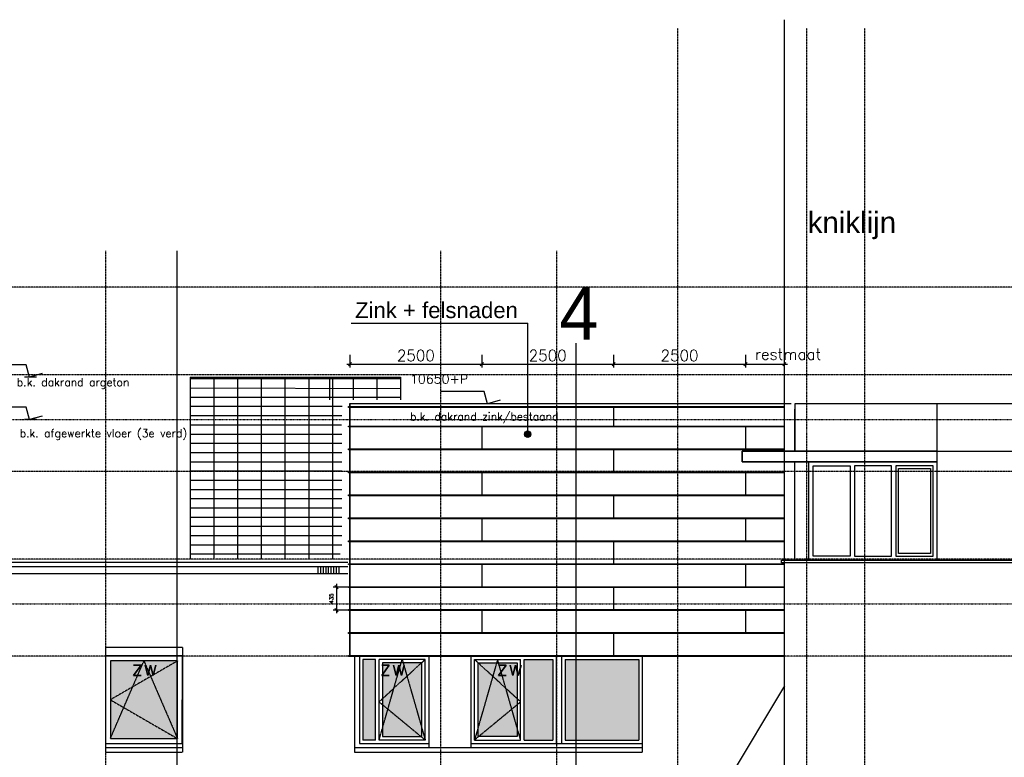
# Model space of a CAD drawing. Extents: x -541908 to 43837, y -41121 to 66863.
# Tile 28 of 41: x -189794 to -171122, y -31460 to -17468. Entities that reach past the tile are written whole.
import ezdxf

# ---------------------------------------------------------------- set-up
doc = ezdxf.new("R2010")
doc.units = 0
doc.header["$LTSCALE"] = 10
doc.header["$MEASUREMENT"] = 0
doc.header["$PDMODE"] = 3
doc.header["$PDSIZE"] = 0.1
for name, pattern in [('DASHDOT', [1, 0.5, -0.25, 0, -0.25]), ('DASHDOT2', [0.5, 0.25, -0.125, 0, -0.125]), ('HIDDEN', [0.375, 0.25, -0.125]), ('HIDDEN2', [0.1875, 0.125, -0.0625])]:
    doc.linetypes.add(name, pattern=pattern)
doc.layers.get('0').update_dxf_attribs({"linetype": 'CONTINUOUS'})
doc.layers.get('DEFPOINTS').update_dxf_attribs({"linetype": 'CONTINUOUS'})
for name, color, linetype in [('_GEVELBESTAAND', 7, 'CONTINUOUS'), ('_MATERIAAL_GEVELS', 3, 'CONTINUOUS'), ('A--L$1A-_RASTER_NR_10', 171, 'CONTINUOUS'), ('A--L$7A-_STRAMIEN', 1, 'DASHDOT'), ('A--L01G1_ACEER', 1, 'CONTINUOUS'), ('A--L07GC8_STRAMIEN', 8, 'DASHDOT2'), ('A--L11G1_GRONDWERK', 1, 'CONTINUOUS'), ('A--L21A2_ISOLATIE', 1, 'CONTINUOUS'), ('A--L21B8_BUITENWAND', 8, 'CONTINUOUS'), ('A--L21G1_BUITENWAND', 1, 'CONTINUOUS'), ('A--L21G2_BUITENWAND', 2, 'CONTINUOUS'), ('A--L21G3_BUITENWAND', 3, 'CONTINUOUS'), ('A--L21G4_BUITENWAND', 4, 'CONTINUOUS'), ('A--L21GC3_BUITENWAND', 3, 'HIDDEN'), ('A--L31--', 2, 'CONTINUOUS'), ('A--L31G1_BUITENKOZIJN', 1, 'CONTINUOUS'), ('A--L31GC1_BUITENKOZIJN', 1, 'HIDDEN2'), ('A--M$1A-_F123-', 1, 'CONTINUOUS'), ('A--M01A1_MAATVOERING', 1, 'CONTINUOUS'), ('A--M01B1_HOOGTE_MAATV', 1, 'CONTINUOUS'), ('A--M1$A-_F123-', 1, 'CONTINUOUS'), ('A--T$1A-35_TEKST', 3, 'CONTINUOUS'), ('A--T$7A8-_STRAMIEN', 8, 'DASHDOT'), ('A--T01B2_HOOGTE_MAATV', 2, 'CONTINUOUS'), ('A--T01B3_HOOGTE_MAATV', 3, 'CONTINUOUS'), ('A--T1$A-_F123-_0_50MM', 4, 'CONTINUOUS')]:
    doc.layers.add(name, color=color, linetype=linetype)
doc.styles.add('ALFA-0_25', font='ROMANS')
doc.styles.add('alfa-0_50', font='TSaCor__.ttf', dxfattribs={"height": 1000})
doc.styles.add('HIEMSTRA', font='romans.shx')
doc.styles.add('HOOGTEXT', font='ROMANS.shx', dxfattribs={"height": 2.5})
doc.styles.add('PRES35', font='ARIALBD0.TTF', dxfattribs={"height": 3.5})
doc.dimstyles.new('1op2', dxfattribs={"dimscale": 30, "dimtxt": 2.5, "dimasz": 2, "dimexe": 2, "dimexo": 0, "dimgap": 2, "dimtad": 1, "dimdec": 0, "dimzin": 0, "dimdsep": 46, "dimtxsty": 'HIEMSTRA', "dimblk1": 'OBLIQUE', "dimblk2": 'OBLIQUE', "dimsah": 1, "dimcen": -3, "dimdle": 2, "dimclrd": 2, "dimclre": 2, "dimclrt": 3, "dimadec": 0, "dimazin": 0, "dimtfac": 1, "dimtdec": 0, "dimtofl": 0, "dimtmove": 2, "dimatfit": 3, "dimldrblk": 'OBLIQUE', "dimfxl": 1, "dimtvp": 0.833333, "dimtolj": 1, "dimtzin": 0, "dimarcsym": 0})

# ---------------------------------------------------------------- blocks, each defined once
blk = doc.blocks.new('_OBLIQUE')
at = {"color": 0, "linetype": 'ByBlock'}
blk.add_line((-0.5, -0.5), (0.5, 0.5), dxfattribs=at)
blk = doc.blocks.new('*D10')
at = {"layer": 'A--M1$A-_F123-', "color": 2, "linetype": 'Continuous', "lineweight": -2}
for p, q in [((-183787, -28171), (-183787, -28727)), ((-183561, -28231), (-183847, -28231)), ((-183561, -28667), (-183847, -28667))]:
    blk.add_line(p, q, dxfattribs=at)
at = {"layer": 'DEFPOINTS', "color": 0, "linetype": 'Continuous'}
for p in [(-183561, -28231), (-183787, -28667), (-183561, -28667)]:
    blk.add_point(p, dxfattribs=at)
at = {"layer": 'A--M1$A-_F123-', "color": 2, "linetype": 'Continuous', "lineweight": -2, "xscale": 60, "yscale": 60, "zscale": 60}
for p, rotation in [((-183787, -28231), 90), ((-183787, -28667), 270)]:
    blk.add_blockref('_OBLIQUE', p, dxfattribs=dict(at, rotation=rotation))
at = {"layer": 'A--M1$A-_F123-', "color": 3, "linetype": 'Continuous', "insert": (-183884, -28449), "char_height": 75, "attachment_point": 5, "rotation": 90, "style": 'HIEMSTRA'}
blk.add_mtext('\\A1;435', dxfattribs=at)
blk = doc.blocks.new('HOOGTEP')
at = {"layer": 'A--M01A1_MAATVOERING'}
for p, q in [((0, 0), (0.62, 2.33)), ((0.62, 2.33), (8.79, 2.33)), ((-2.41, 0.65), (0, 0))]:
    blk.add_line(p, q, dxfattribs=at)
at = {"layer": 'A--M01B1_HOOGTE_MAATV'}
blk.add_line((-1.38, 0), (0.91, 0), dxfattribs=at)
at = {"layer": 'A--T01B2_HOOGTE_MAATV', "style": 'HOOGTEXT', "flags": 4}
blk.add_attdef('TEKST', (1.84, -0.67), '', height=1.5, dxfattribs=at)
at = {"layer": 'A--T01B3_HOOGTE_MAATV', "style": 'HOOGTEXT', "flags": 4}
blk.add_attdef('HOOGTE', (1.67, 3.82), '', height=1.75, dxfattribs=at)
blk = doc.blocks.new('*D53')
at = {"layer": 'A--M$1A-_F123-', "color": 2, "linetype": 'Continuous', "lineweight": -2}
for p, q in [((-183531, -23823), (-183531, -24063)), ((-181031, -23823), (-181031, -24063)), ((-183591, -24003), (-180971, -24003))]:
    blk.add_line(p, q, dxfattribs=at)
at = {"layer": 'DEFPOINTS', "color": 0, "linetype": 'Continuous'}
for p in [(-183531, -23823), (-181031, -23823), (-181031, -24003)]:
    blk.add_point(p, dxfattribs=at)
at = {"layer": 'A--M$1A-_F123-', "color": 2, "linetype": 'Continuous', "lineweight": -2, "xscale": 60, "yscale": 60, "zscale": 60, "rotation": 180}
blk.add_blockref('_OBLIQUE', (-183531, -24003), dxfattribs=at)
at = {"layer": 'A--M$1A-_F123-', "color": 2, "linetype": 'Continuous', "lineweight": -2, "xscale": 60, "yscale": 60, "zscale": 60}
blk.add_blockref('_OBLIQUE', (-181031, -24003), dxfattribs=at)
at = {"layer": 'A--M$1A-_F123-', "color": 3, "linetype": 'Continuous', "insert": (-182281, -23838), "char_height": 210, "attachment_point": 5, "style": 'HIEMSTRA'}
blk.add_mtext('\\A1;2500', dxfattribs=at)
blk = doc.blocks.new('*D54')
at = {"layer": 'A--M$1A-_F123-', "color": 2, "linetype": 'Continuous', "lineweight": -2}
for p, q in [((-181031, -23823), (-181031, -24063)), ((-178531, -23823), (-178531, -24063)), ((-181091, -24003), (-178471, -24003))]:
    blk.add_line(p, q, dxfattribs=at)
at = {"layer": 'DEFPOINTS', "color": 0, "linetype": 'Continuous'}
for p in [(-181031, -23823), (-178531, -23823), (-178531, -24003)]:
    blk.add_point(p, dxfattribs=at)
at = {"layer": 'A--M$1A-_F123-', "color": 2, "linetype": 'Continuous', "lineweight": -2, "xscale": 60, "yscale": 60, "zscale": 60, "rotation": 180}
blk.add_blockref('_OBLIQUE', (-181031, -24003), dxfattribs=at)
at = {"layer": 'A--M$1A-_F123-', "color": 2, "linetype": 'Continuous', "lineweight": -2, "xscale": 60, "yscale": 60, "zscale": 60}
blk.add_blockref('_OBLIQUE', (-178531, -24003), dxfattribs=at)
at = {"layer": 'A--M$1A-_F123-', "color": 3, "linetype": 'Continuous', "insert": (-179781, -23838), "char_height": 210, "attachment_point": 5, "style": 'HIEMSTRA'}
blk.add_mtext('\\A1;2500', dxfattribs=at)
blk = doc.blocks.new('*D55')
at = {"layer": 'A--M$1A-_F123-', "color": 2, "linetype": 'Continuous', "lineweight": -2}
for p, q in [((-178531, -23823), (-178531, -24063)), ((-176031, -23823), (-176031, -24063)), ((-178591, -24003), (-175971, -24003))]:
    blk.add_line(p, q, dxfattribs=at)
at = {"layer": 'DEFPOINTS', "color": 0, "linetype": 'Continuous'}
for p in [(-178531, -23823), (-176031, -23823), (-176031, -24003)]:
    blk.add_point(p, dxfattribs=at)
at = {"layer": 'A--M$1A-_F123-', "color": 2, "linetype": 'Continuous', "lineweight": -2, "xscale": 60, "yscale": 60, "zscale": 60, "rotation": 180}
blk.add_blockref('_OBLIQUE', (-178531, -24003), dxfattribs=at)
at = {"layer": 'A--M$1A-_F123-', "color": 2, "linetype": 'Continuous', "lineweight": -2, "xscale": 60, "yscale": 60, "zscale": 60}
blk.add_blockref('_OBLIQUE', (-176031, -24003), dxfattribs=at)
at = {"layer": 'A--M$1A-_F123-', "color": 3, "linetype": 'Continuous', "insert": (-177281, -23838), "char_height": 210, "attachment_point": 5, "style": 'HIEMSTRA'}
blk.add_mtext('\\A1;2500', dxfattribs=at)
blk = doc.blocks.new('*D56')
at = {"layer": 'A--M$1A-_F123-', "color": 2, "linetype": 'Continuous', "lineweight": -2}
for p, q in [((-176031, -23823), (-176031, -24063)), ((-175295, -23823), (-175295, -24063)), ((-176091, -24003), (-175235, -24003))]:
    blk.add_line(p, q, dxfattribs=at)
at = {"layer": 'DEFPOINTS', "color": 0, "linetype": 'Continuous'}
for p in [(-176031, -23823), (-175295, -23823, 0), (-175295, -24003)]:
    blk.add_point(p, dxfattribs=at)
at = {"layer": 'A--M$1A-_F123-', "color": 2, "linetype": 'Continuous', "lineweight": -2, "xscale": 60, "yscale": 60, "zscale": 60, "rotation": 180}
blk.add_blockref('_OBLIQUE', (-176031, -24003), dxfattribs=at)
at = {"layer": 'A--M$1A-_F123-', "color": 2, "linetype": 'Continuous', "lineweight": -2, "xscale": 60, "yscale": 60, "zscale": 60}
blk.add_blockref('_OBLIQUE', (-175295, -24003), dxfattribs=at)
at = {"layer": 'A--M$1A-_F123-', "color": 3, "linetype": 'Continuous', "insert": (-175224, -23813), "char_height": 210, "attachment_point": 5, "style": 'HIEMSTRA'}
blk.add_mtext('\\A1;restmaat', dxfattribs=at)

msp = doc.modelspace()

# ---------------------------------------------------------------- hatches: boundary and pattern name
at = {"layer": '_MATERIAAL_GEVELS'}
msp.add_hatch(color=1, dxfattribs=at).paths.add_polyline_path([(-180100.5, -25330, 1), (-180220.5, -25330, 1)])
at = {"layer": 'A--L$1A-_RASTER_NR_10'}
for points in [[(-188075.1, -29632.2), (-188075.1, -31104.2), (-186802.3, -31104.2), (-186802.3, -29632.2)], [(-183284.5, -29603.2), (-183284.5, -31131.2), (-183046, -31131.2), (-183046, -29603.2)], [(-182912, -31064.2), (-182170.8, -31064.2), (-182170.8, -29670.2), (-182912, -29670.2)], [(-180361.1, -31064.2), (-181102.3, -31064.2), (-181102.3, -29670.2), (-180361.1, -29670.2)], [(-179686.6, -29603.2), (-180227.1, -29603.2), (-180227.1, -31131.2), (-179686.6, -31131.2)]]:
    msp.add_hatch(color=256, dxfattribs=at).paths.add_polyline_path(points)
h = msp.add_hatch(color=256, dxfattribs=at)
h.paths.add_polyline_path([(-179241.6, -31131.2), (-178054.4, -31131.2), (-178054.4, -29603.2), (-179241.6, -29603.2)])
h.paths.add_polyline_path([(-179241.6, -29603.2), (-179452.6, -29603.2), (-179452.6, -31131.2), (-179241.6, -31131.2)])

# ---------------------------------------------------------------- linework, layer by layer
at = {"layer": '_GEVELBESTAAND', "color": 1}
for q in [(-172394.5, -24752.8, -10.7), (-169204.8, -25652.8, -10.7)]:
    msp.add_line((-172394.5, -25652.8, -10.7), q, dxfattribs=at)
at = {"layer": '_GEVELBESTAAND'}
for p, q in [((-172394.5, -27722.8, -10.7), (-172394.5, -25652.8, -10.7)), ((-175094.8, -27722.8, -10.7), (-175094.8, -25852.8, -10.7)), ((-174829.5, -27722.8, -10.7), (-174829.5, -25852.8, -10.7))]:
    msp.add_line(p, q, dxfattribs=at)
at = {"layer": '_GEVELBESTAAND', "elevation": -10.7}
for points in [[(-169054.8, -24752.8), (-175094.8, -24752.8), (-175094.8, -25652.8)], [(-172394.5, -25852.8), (-176094.8, -25852.8), (-176094.8, -25652.8), (-172394.5, -25652.8)]]:
    msp.add_lwpolyline(points, dxfattribs=at)
at = {"layer": '_GEVELBESTAAND', "color": 1, "elevation": -10.7}
for points in [[(-174749.5, -25932.8), (-174044.5, -25932.8), (-174044.5, -27642.8), (-174749.5, -27642.8)], [(-173259.5, -25932.8), (-173964.5, -25932.8), (-173964.5, -27642.8), (-173259.5, -27642.8)], [(-172474.5, -25932.8), (-173179.5, -25932.8), (-173179.5, -27642.8), (-172474.5, -27642.8)], [(-173129.5, -25982.8), (-172524.5, -25982.8), (-172524.5, -27592.8), (-173129.5, -27592.8)]]:
    msp.add_lwpolyline(points, close=True, dxfattribs=at)
at = {"layer": '_GEVELBESTAAND', "color": 2, "elevation": -10.7}
msp.add_lwpolyline([(-169054.8, -27772.8), (-175344.8, -27772.8), (-175344.8, -27722.8), (-169054.8, -27722.8)], dxfattribs=at)
at = {"layer": '_MATERIAAL_GEVELS', "color": 1}
msp.add_line((-183505.6, -23224.1, -10.7), (-180160.5, -23224.1, -10.7), dxfattribs=at)
at = {"layer": '_MATERIAAL_GEVELS', "color": 1, "elevation": -10.7}
msp.add_lwpolyline([(-180160.5, -25330), (-180160.5, -23224.1)], dxfattribs=at)
at = {"layer": '_MATERIAAL_GEVELS', "color": 1}
msp.add_circle((-180160.5, -25330, -10.7), 60, dxfattribs=at)
at = {"layer": 'A--L$7A-_STRAMIEN'}
for p, q in [((-188168.6, -21852.1, -10.7), (-188167.6, -36948.8, -10.7)), ((-186812.1, -21852.1, -10.7), (-186811.1, -36948.4, -10.7)), ((-179612.1, -21852.1, -10.7), (-179611.1, -36948, -10.7))]:
    msp.add_line(p, q, dxfattribs=at)
at = {"layer": 'A--L01G1_ACEER'}
for p, q in [((-186564.1, -24245.8, -10.8), (-186564.1, -27697.2, -10.8)), ((-186114.1, -24245.8, -10.8), (-186114.1, -27697.2, -10.8)), ((-185664.1, -24245.8, -10.8), (-185664.1, -27697.2, -10.8)), ((-185214.1, -24245.8, -10.8), (-185214.1, -27697.2, -10.8)), ((-184764.1, -24245.8, -10.8), (-184764.1, -27697.2, -10.8)), ((-184314.1, -24245.8, -10.9), (-184314.1, -27697.2, -10.9)), ((-183864.1, -24245.8, -10.9), (-183864.1, -27697.2, -10.9)), ((-186564.1, -24277, -10.7), (-182570, -24277, -10.7)), ((-186564.1, -24451.9, -10.7), (-182570, -24461.5, -10.7)), ((-186564.1, -24626.9, -10.7), (-182570, -24626.9, -10.7)), ((-186564.1, -24801.9, -10.7), (-183677.8, -24801.9, -10.4)), ((-186564.1, -24976.8, -10.7), (-183686.1, -24976.8, -10.4)), ((-186564.1, -25151.8, -10.7), (-183690.2, -25151.8, -10.4)), ((-186564.1, -25326.8, -10.7), (-183684.4, -25326.8, -10.4)), ((-186564.1, -25501.7, -10.7), (-183684.4, -25501.7, -10.4)), ((-186564.1, -25676.7, -10.7), (-183684.4, -25676.7, -10.4)), ((-186564.1, -25851.7, -10.7), (-183684.4, -25851.7, -10.4)), ((-186564.1, -26026.6, -10.7), (-183684.4, -26026.6, -10.4)), ((-186564.1, -26201.6, -10.7), (-183684.4, -26201.6, -10.4)), ((-186564.1, -26376.5, -10.7), (-183684.4, -26376.5, -10.4)), ((-186564.1, -26551.5, -10.7), (-183684.4, -26551.5, -10.4)), ((-186564.1, -26726.5, -10.7), (-183684.4, -26726.5, -10.4)), ((-186564.1, -26901.4, -10.7), (-183684.4, -26901.4, -10.4)), ((-186564.1, -27076.4, -10.7), (-183684.4, -27076.4, -10.4)), ((-186564.1, -27251.4, -10.7), (-183684.4, -27251.4, -10.4)), ((-186564.1, -27426.3, -10.7), (-183684.4, -27426.3, -10.4)), ((-186564.1, -27601.3, -10.7), (-183717.4, -27601.3, -10.4))]:
    msp.add_line(p, q, dxfattribs=at)
at = {"layer": 'A--L07GC8_STRAMIEN'}
for p, q in [((-223927, -25049.3, -10.7), (-152098.4, -25049.3, -10.7)), ((-223927, -28549.3, -10.7), (-152098.4, -28549.3, -10.7))]:
    msp.add_line(p, q, dxfattribs=at)
at = {"layer": 'A--L11G1_GRONDWERK'}
msp.add_line((-186811.4, -21852.1, -10.7), (-186811.4, -37723.6, -10.7), dxfattribs=at)
at = {"layer": 'A--L21A2_ISOLATIE', "linetype": 'Continuous', "ltscale": 10, "elevation": -10.7}
for points in [[(-188170.1, -29537.2), (-188170.1, -31199.2), (-186713.8, -31199.2), (-186707.3, -29537.2)], [(-188075.1, -29632.2), (-188075.1, -31104.2), (-186802.3, -31104.2), (-186802.3, -29632.2)]]:
    msp.add_lwpolyline(points, close=True, dxfattribs=at)
at = {"layer": 'A--L21B8_BUITENWAND'}
for p, q in [((-175094.8, -25652.8, -10.7), (-175094.8, -24852.8, -10.7)), ((-172394.5, -25652.8, -10.7), (-176094.8, -25652.8, -10.7)), ((-176094.8, -25652.8, -10.7), (-176094.8, -25852.8, -10.7)), ((-172394.5, -27722.8, -10.7), (-172394.5, -25652.8, -10.7)), ((-176094.8, -25852.8, -10.7), (-172394.5, -25852.8, -10.7)), ((-175094.8, -27722.8, -10.7), (-175094.8, -25852.8, -10.7)), ((-173259.5, -27642.8, -10.7), (-173259.5, -25932.8, -10.7))]:
    msp.add_line(p, q, dxfattribs=at)
at = {"layer": 'A--L21G1_BUITENWAND'}
for p, q in [((-186564.1, -24245.8, -10.8), (-182570, -24245.8, -10.7)), ((-183920, -24245.8, -10.7), (-183920, -24677.2, -10.7)), ((-183470, -24245.8, -10.7), (-183470, -24677.2, -10.7)), ((-183020, -24245.8, -10.7), (-183020, -24677.2, -10.7)), ((-182570, -24245.8, -10.7), (-182570, -24677.2, -10.7)), ((-183571.7, -27979.2, -10.7), (-212388.4, -27978.3, -10.7)), ((-184135.3, -27979.2, -10.7), (-184135.3, -27839.2, -10.7)), ((-184085.3, -27979.2, -10.7), (-184085.3, -27839.2, -10.7)), ((-184035.3, -27979.2, -10.7), (-184035.3, -27839.2, -10.7)), ((-183985.3, -27979.2, -10.7), (-183985.3, -27839.2, -10.7)), ((-183935.3, -27979.2, -10.7), (-183935.3, -27839.2, -10.7)), ((-183885.3, -27979.2, -10.7), (-183885.3, -27839.2, -10.7)), ((-183835.3, -27979.2, -10.7), (-183835.3, -27839.2, -10.7)), ((-183785.3, -27979.2, -10.7), (-183785.3, -27839.2, -10.7)), ((-183735.3, -27979.2, -10.7), (-183735.3, -27839.2, -10.7))]:
    msp.add_line(p, q, dxfattribs=at)
at = {"layer": 'A--L21G2_BUITENWAND'}
for q in [(-183531.2, -29537.2, -10.7), (-175166, -24749.2, -10.7)]:
    msp.add_line((-183531.2, -24749.2, -10.7), q, dxfattribs=at)
at = {"layer": 'A--L21G3_BUITENWAND'}
for p, q in [((-206061.2, -27759.2, -10.7), (-183571.2, -27759.2, -10.6)), ((-206061.2, -27839.2, -10.7), (-183571.2, -27839.2, -10.6)), ((-188170.1, -29377.2, -10.7), (-188170.1, -31358.9, -10.7)), ((-186707.3, -29377.2, -10.7), (-186707.3, -31358.9, -10.7)), ((-183446.5, -29537.2, -10.7), (-183446.5, -31359, -10.7)), ((-183446.5, -29537.2, -10.7), (-177987.4, -29537.2, -10.7)), ((-182036.8, -29537.2, -10.7), (-182036.8, -31279, -10.7)), ((-181236.3, -29537.5, -10.7), (-181236.3, -31279.3, -10.7)), ((-177987.4, -29537.2, -10.7), (-177987.4, -31359, -10.7))]:
    msp.add_line(p, q, dxfattribs=at)
at = {"layer": 'A--L21G3_BUITENWAND', "elevation": -10.7}
for points in [[(-186706.7, -29377.2), (-188170.1, -29377.2)], [(-188170.1, -29537.2), (-186707.3, -29537.2)], [(-186714.2, -31278.9), (-188170.1, -31278.9)], [(-188170.1, -31358.9), (-186714.5, -31358.9)], [(-177987.4, -31279), (-183446.5, -31279)], [(-183446.5, -31359), (-177987.4, -31359)]]:
    msp.add_lwpolyline(points, dxfattribs=at)
at = {"layer": 'A--L21G4_BUITENWAND'}
msp.add_line((-179241.6, -37081.4, -10.7), (-179241.6, -23604.5, -10.7), dxfattribs=at)
at = {"layer": 'A--L21GC3_BUITENWAND', "color": 4, "linetype": 'Continuous'}
msp.add_line((-175294.8, -17467.8, -10.6), (-175294.8, -38995.4, -10.8), dxfattribs=at)
at = {"layer": 'A--L31--', "color": 3, "linetype": 'Continuous'}
for p, q in [((-178531.2, -24806.4, -10.7), (-178531.2, -25193.2, -10.7)), ((-181031.2, -25175.8, -10.7), (-181031.2, -25628.5, -10.7)), ((-176031.2, -25175.8, -10.7), (-176031.2, -25628.5, -10.7)), ((-178531.2, -25611.1, -10.7), (-178531.2, -26063.7, -10.7)), ((-181031.2, -26046.4, -10.7), (-181031.2, -26499, -10.7)), ((-176031.2, -26046.4, -10.7), (-176031.2, -26499, -10.7)), ((-178531.2, -26481.6, -10.7), (-178531.2, -26934.3, -10.7)), ((-181031.2, -26916.9, -10.7), (-181031.2, -27369.5, -10.7)), ((-176031.2, -26916.9, -10.7), (-176031.2, -27369.5, -10.7)), ((-178531.2, -27352.2, -10.7), (-178531.2, -27804.8, -10.7)), ((-181031.2, -27787.5, -10.7), (-181031.2, -28240.1, -10.7)), ((-176031.2, -27787.5, -10.7), (-176031.2, -28240.1, -10.7)), ((-178531.2, -28222.7, -10.7), (-178531.2, -28675.4, -10.7)), ((-181031.2, -28658), (-181031.2, -29110.6)), ((-176031.2, -28658), (-176031.2, -29110.6)), ((-178531.2, -29093.3), (-178531.2, -29545.9))]:
    msp.add_line(p, q, dxfattribs=at)
at = {"layer": 'A--L31--', "linetype": 'Continuous'}
msp.add_line((-175291.9, -30103.2, -21.3), (-176867.2, -32733.7, -10.7), dxfattribs=at)
at = {"layer": 'A--L31--', "elevation": -10.7}
for points in [[(-175294.8, -24823.8), (-183561.2, -24823.8), (-183561.2, -24806.4), (-175294.8, -24806.4), (-175294.8, -24823.8)], [(-175294.8, -25193.2), (-183561.2, -25193.2), (-183561.2, -25175.8), (-175294.8, -25175.8), (-175294.8, -25193.2)], [(-175294.8, -25628.5), (-183561.2, -25628.5), (-183561.2, -25611.1), (-175294.8, -25611.1), (-175294.8, -25628.5)], [(-175294.8, -26063.7), (-183561.2, -26063.7), (-183561.2, -26046.4), (-175294.8, -26046.4), (-175294.8, -26063.7)], [(-175294.8, -26499), (-183561.2, -26499), (-183561.2, -26481.6), (-175294.8, -26481.6), (-175294.8, -26499)], [(-175294.8, -26934.3), (-183561.2, -26934.3), (-183561.2, -26916.9), (-175294.8, -26916.9), (-175294.8, -26934.3)], [(-175294.8, -27369.5), (-183561.2, -27369.5), (-183561.2, -27352.2), (-175294.8, -27352.2), (-175294.8, -27369.5)], [(-175294.8, -27804.8), (-183561.2, -27804.8), (-183561.2, -27787.5), (-175294.8, -27787.5), (-175294.8, -27804.8)], [(-175294.8, -29110.6), (-183561.2, -29110.6), (-183561.2, -29093.3), (-175294.8, -29093.3), (-175294.8, -29110.6)], [(-175294.8, -29545.9), (-183561.2, -29545.9), (-183561.2, -29528.6), (-175294.8, -29528.6), (-175294.8, -29545.9)]]:
    msp.add_lwpolyline(points, dxfattribs=at)
at = {"layer": 'A--L31--', "color": 3, "linetype": 'Continuous', "elevation": -10.7}
msp.add_lwpolyline([(-175294.8, -29545.9), (-183531.8, -29545.9), (-183531.2, -24749.2), (-175294.8, -24749.2)], dxfattribs=at)
at = {"layer": 'A--L31--'}
for points in [[(-175294.8, -28240.1), (-183561.2, -28240.1), (-183561.2, -28222.7), (-175294.8, -28222.7), (-175294.8, -28240.1)], [(-175294.8, -28675.4), (-183561.2, -28675.4), (-183561.2, -28658), (-175294.8, -28658), (-175294.8, -28675.4)]]:
    msp.add_lwpolyline(points, dxfattribs=at)
at = {"layer": 'A--L31G1_BUITENKOZIJN'}
for p, q in [((-183351.5, -29536.2, -10.7), (-183351.5, -31198.2, -10.7)), ((-183284.5, -29603.2, -10.7), (-183284.5, -31131.2, -10.7)), ((-183046, -29603.2, -10.7), (-183284.5, -29603.2, -10.7)), ((-183046, -31131.2, -10.7), (-183046, -29603.2, -10.7)), ((-182103.8, -29603.2, -10.7), (-182979, -29603.2, -10.7)), ((-182979, -31131.2, -10.7), (-182979, -29603.2, -10.7)), ((-182103.8, -31131.2, -10.7), (-182103.8, -29603.2, -10.7)), ((-182036.8, -29536.2, -10.7), (-182036.8, -31198.2, -10.7)), ((-181236.3, -29537.2, -10.7), (-181236.3, -31199.2, -10.7)), ((-181169.3, -29603.2, -10.7), (-180294.1, -29603.2, -10.7)), ((-181169.3, -31131.2, -10.7), (-181169.3, -29603.2, -10.7)), ((-180294.1, -31131.2, -10.7), (-180294.1, -29603.2, -10.7)), ((-180227.1, -31131.2, -10.7), (-180227.1, -29603.2, -10.7)), ((-180227.1, -29603.2, -10.7), (-179686.6, -29603.2, -10.7)), ((-179686.6, -29603.2, -10.7), (-179686.6, -31131.2, -10.7)), ((-179619.6, -29536.2, -10.7), (-179619.6, -31198.2, -10.7)), ((-179519.6, -29536.2, -10.7), (-179519.6, -31198.2, -10.7)), ((-179452.6, -29603.2, -10.7), (-178054.4, -29603.2, -10.7)), ((-179452.6, -29603.2, -10.7), (-179452.6, -31131.2, -10.7)), ((-178054.4, -29603.2, -10.7), (-178054.4, -31131.2, -10.7)), ((-183046, -31131.2, -10.7), (-183284.5, -31131.2, -10.7)), ((-182103.8, -31131.2, -10.7), (-182979, -31131.2, -10.7)), ((-181169.3, -31131.2, -10.7), (-180294.1, -31131.2, -10.7)), ((-180227.1, -31131.2, -10.7), (-179686.6, -31131.2, -10.7)), ((-179452.6, -31131.2, -10.7), (-178054.4, -31131.2, -10.7)), ((-183351.5, -31198.2, -10.7), (-182036.8, -31198.2, -10.7)), ((-181236.3, -31199.2, -10.7), (-177987.4, -31198.2, -10.7))]:
    msp.add_line(p, q, dxfattribs=at)
at = {"layer": 'A--L31G1_BUITENKOZIJN', "elevation": -10.7}
for points in [[(-182912, -31064.2), (-182170.8, -31064.2), (-182170.8, -29670.2), (-182912, -29670.2)], [(-180361.1, -31064.2), (-181102.3, -31064.2), (-181102.3, -29670.2), (-180361.1, -29670.2)]]:
    msp.add_lwpolyline(points, close=True, dxfattribs=at)
at = {"layer": 'A--L31GC1_BUITENKOZIJN'}
for p, q in [((-186802.3, -29632.2, -10.7), (-188075.1, -30368.2, -10.7)), ((-188075.1, -31104.2, -10.7), (-187438.7, -29632.2, -10.7)), ((-187438.7, -29632.2, -10.7), (-186802.3, -31104.2, -10.7)), ((-182103.8, -29603.2, -10.7), (-182979, -30408.1, -10.7)), ((-182979, -31131.2, -10.7), (-182541.4, -29603.2, -10.7)), ((-182541.4, -29603.2, -10.7), (-182103.8, -31131.2, -10.7)), ((-181169.3, -29603.2, -10.7), (-180294.1, -30408.1, -10.7)), ((-180731.7, -29603.2, -10.7), (-181169.3, -31131.2, -10.7)), ((-180294.1, -31131.2, -10.7), (-180731.7, -29603.2, -10.7)), ((-188075.1, -30368.2, -10.7), (-186802.3, -31104.2, -10.7)), ((-182979, -30408.1, -10.7), (-182103.9, -31131.2, -10.7)), ((-180294.1, -30408.1, -10.7), (-181169.3, -31131.2, -10.7))]:
    msp.add_line(p, q, dxfattribs=at)
at = {"layer": 'A--T$7A8-_STRAMIEN', "color": 8}
for p, q in [((-177320.5, -17626.7, -10.7), (-177320.5, -37003.2, -10.7)), ((-174870.5, -17626.7, -10.7), (-174870.5, -37003.2, -10.7)), ((-173770.5, -17626.7, -10.7), (-173770.5, -37003.2, -10.7)), ((-181812.1, -21852.1, -10.7), (-181811.1, -37032.1, -10.7)), ((-105110, -22540.8, -10.7), (-207021.8, -22540.8, -10.7)), ((-105110, -24202.8, -10.7), (-207021.8, -24202.8, -10.7)), ((-105110, -26040.8, -10.7), (-207021.8, -26040.8, -10.7)), ((-105110, -27702.8, -10.7), (-207021.8, -27702.8, -10.7)), ((-105110, -29540.8, -10.7), (-207021.8, -29540.8, -10.7))]:
    msp.add_line(p, q, dxfattribs=at)

# ---------------------------------------------------------------- block references
ref = msp.add_blockref('HOOGTEP', (-189610.6, -24245.8, -10.7), dxfattribs=dict(xscale=-100, yscale=100, zscale=100))
ref.add_attrib('TEKST', '           b.k. dakrand argeton', (-191077.8, -24419.5, -10.7), dxfattribs={"layer": 'A--T01B2_HOOGTE_MAATV', "height": 150, "style": 'HOOGTEXT', "flags": 4})
ref.add_attrib('HOOGTE', '11157+P', (-191077.8, -23863.9, -10.7), dxfattribs={"layer": 'A--T01B3_HOOGTE_MAATV', "height": 175, "style": 'HOOGTEXT', "flags": 4})
ref = msp.add_blockref('HOOGTEP', (-180925.3, -24752.8, -10.4), dxfattribs=dict(xscale=-100, yscale=100, zscale=100))
ref.add_attrib('TEKST', 'b.k. dakrand zink/bestaand', (-182392.5, -25070.9, -10.4), dxfattribs={"layer": 'A--T01B2_HOOGTE_MAATV', "height": 150, "style": 'HOOGTEXT', "flags": 4})
ref.add_attrib('HOOGTE', '10650+P', (-182392.5, -24370.9, -10.4), dxfattribs={"layer": 'A--T01B3_HOOGTE_MAATV', "height": 175, "style": 'HOOGTEXT', "flags": 4})
ref = msp.add_blockref('HOOGTEP', (-189610.6, -25052.8, -10.7), dxfattribs=dict(xscale=-100, yscale=100, zscale=100))
ref.add_attrib('TEKST', 'b.k. afgewerkte vloer (3e verd)', (-189794.6, -25387.3), dxfattribs={"layer": 'A--T01B2_HOOGTE_MAATV', "height": 150, "style": 'HOOGTEXT', "flags": 4})
ref.add_attrib('HOOGTE', '10350+P', (-191080.7, -24670.9), dxfattribs={"layer": 'A--T01B3_HOOGTE_MAATV', "height": 175, "style": 'HOOGTEXT', "flags": 4})

# ---------------------------------------------------------------- texts
at = {"layer": '_MATERIAAL_GEVELS', "style": 'PRES35'}
for s, height, p in [('kniklijn', 400, (-174850.8, -21511.9, -10.7)), ('Zink + felsnaden', 300, (-183433.4, -23127.9, -10.7))]:
    msp.add_text(s, height=height, dxfattribs=at).set_placement(p)
at = {"layer": 'A--T$1A-35_TEKST', "style": 'ALFA-0_25'}
for p in [(-187673.3, -29908.8, -10.7), (-182964.7, -29908.8, -10.7), (-180750.2, -29908.8, -10.7)]:
    msp.add_text('zw', height=300, dxfattribs=at).set_placement(p)
at = {"layer": 'A--T1$A-_F123-_0_50MM', "insert": (-179562.7, -22538.5, -10.7), "char_height": 1000, "width": 663.675, "attachment_point": 1, "style": 'alfa-0_50'}
msp.add_mtext('4', dxfattribs=at)

# ---------------------------------------------------------------- dimensions: what is measured, and where the dimension line sits
at = {"layer": 'A--M$1A-_F123-', "linetype": 'Continuous'}
for base, p1, p2, picture, middle in [((-181031.2, -24003, -10.7), (-183531.2, -23822.7, -10.7), (-181031.2, -23822.7, -10.7), '*D53', (-182281.2, -23838, -10.7)), ((-178531.2, -24003, -10.7), (-181031.2, -23822.7, -10.7), (-178531.2, -23822.7, -10.7), '*D54', (-179781.2, -23838, -10.7)), ((-176031.2, -24003, -10.7), (-178531.2, -23822.7, -10.7), (-176031.2, -23822.7, -10.7), '*D55', (-177281.2, -23838, -10.7))]:
    dim = msp.add_linear_dim(base=base, p1=p1, p2=p2, dimstyle='1op2', override={"dimtxt": 7}, dxfattribs=at)
    dim.commit()
    dim.dimension.update_dxf_attribs({"geometry": picture, "text_midpoint": middle})
dim = msp.add_linear_dim(base=(-175294.8, -24003, -10.7), p1=(-176031.2, -23822.7, -10.7), p2=(-175294.8, -23822.7, -10.6), text='restmaat', dimstyle='1op2', override={"dimtxt": 7}, dxfattribs=at)
dim.commit()
dim.dimension.update_dxf_attribs({"geometry": '*D56', "text_midpoint": (-175223.7, -23812.8, -10.7), "dimtype": 160})
at = {"layer": 'A--M1$A-_F123-', "linetype": 'Continuous'}
dim = msp.add_linear_dim(base=(-183786.6, -28666.7), p1=(-183561.2, -28231.4), p2=(-183561.2, -28666.7), angle=90, dimstyle='1op2', dxfattribs=at)
dim.commit()
dim.dimension.update_dxf_attribs({"geometry": '*D10', "text_midpoint": (-183884.1, -28449)})

doc.saveas('drawing.dxf')
